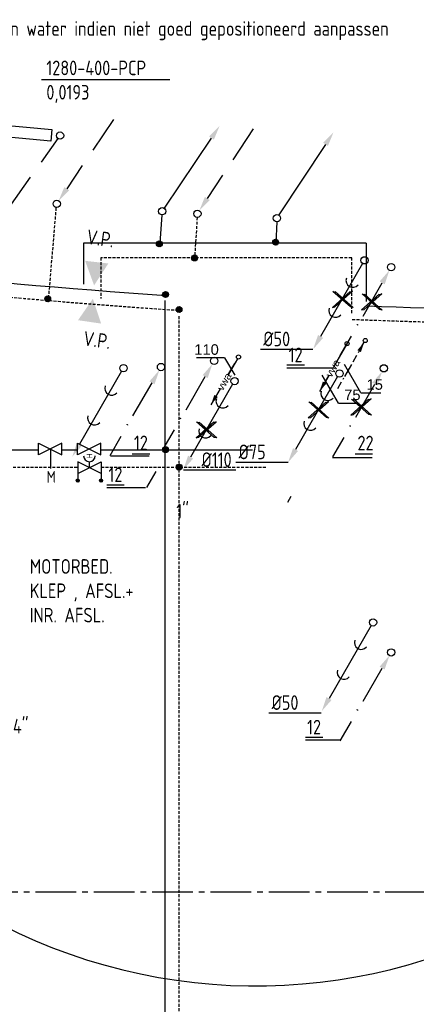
# Model space of a CAD drawing. Extents: x -132501 to 411300, y -42818 to 427495.
# Tile 5 of 256: x -112413 to -109012, y 17691 to 26121. Entities that reach past the tile are written whole.
import ezdxf
from ezdxf.enums import TextEntityAlignment as Align

# ---------------------------------------------------------------- set-up
doc = ezdxf.new("R2010")
doc.units = 0
doc.header["$LTSCALE"] = 50
for name, pattern in [('DASHDOT', [300, 250, -25, 0, -25]), ('DASHED', [0.75, 0.5, -0.25]), ('HIDDEN', [9.525, 6.35, -3.175]), ('KWATER', [10, 7, -1, 1, -1])]:
    doc.linetypes.add(name, pattern=pattern)
doc.layers.get('0').update_dxf_attribs({"linetype": 'CONTINUOUS'})
for name, color, linetype in [('52AF', 6, 'CONTINUOUS'), ('53---0--WATERINST', 2, 'CONTINUOUS'), ('53WA', 3, 'DASHDOT'), ('54GA', 3, 'CONTINUOUS'), ('56WD', 1, 'CONTINUOUS'), ('kruis', 3, 'CONTINUOUS'), ('WL------_WOLK', 1, 'CONTINUOUS'), ('WL5232--', 4, 'CONTINUOUS'), ('WL531---', 160, 'CONTINUOUS'), ('WL570---_TOEVOER', 3, 'CONTINUOUS'), ('WM5232--', 1, 'CONTINUOUS'), ('WM531---', 1, 'CONTINUOUS')]:
    doc.layers.add(name, color=color, linetype=linetype)
doc.styles.add('BURO-018', font='ARIAL.TTF', dxfattribs={"height": 63})
doc.styles.add('ISO18', font='iso', dxfattribs={"width": 0.9, "height": 100})
doc.styles.add('ISO25', font='ISO', dxfattribs={"width": 0.9, "height": 125})
doc.styles.add('VU', font='iso', dxfattribs={"height": 0.2})

# ---------------------------------------------------------------- blocks, each defined once
blk = doc.blocks.new('AFSL')
at = {"color": 2, "linetype": 'Continuous'}
for p, q in [((2.5, 5), (-2.5, -5)), ((-2.5, 5), (2.5, 5)), ((2.5, -5), (-2.5, 5)), ((-2.5, -5), (2.5, -5))]:
    blk.add_line(p, q, dxfattribs=at)
blk = doc.blocks.new('AFSLIH')
at = {"color": 2, "linetype": 'Continuous'}
for p, q in [((2.5, -5), (-2.5, 5)), ((-2.5, 5), (2.5, 5)), ((2.5, 5), (-2.5, -5)), ((0, 5), (5, 5)), ((5.13, 5.38), (5.13, 4.62)), ((5.25, 5.5), (5.25, 4.5)), ((5.38, 5.57), (5.38, 4.43)), ((5.5, 5.61), (5.5, 4.39)), ((5.62, 5.62), (5.62, 4.37)), ((5.75, 5.61), (5.75, 4.39)), ((5.88, 5.57), (5.88, 4.43)), ((6, 5.5), (6, 4.5)), ((6.12, 5.38), (6.12, 4.62)), ((0, 0), (-2.5, 0)), ((-2.5, -5), (2.5, -5)), ((0, -5), (5, -5)), ((5.13, -4.62), (5.13, -5.38)), ((5.25, -4.5), (5.25, -5.5)), ((5.38, -4.43), (5.38, -5.57)), ((5.5, -4.39), (5.5, -5.61)), ((5.62, -4.37), (5.62, -5.63)), ((5.75, -4.39), (5.75, -5.61)), ((5.88, -4.43), (5.88, -5.57)), ((6, -4.5), (6, -5.5)), ((6.12, -4.62), (6.12, -5.38))]:
    blk.add_line(p, q, dxfattribs=at)
for centre in [(5.62, 5), (5.62, -5)]:
    blk.add_circle(centre, 0.625, dxfattribs=at)
blk.add_arc((-5, 0), 2.5, 270, 90, dxfattribs=at)
at = {"color": 2, "linetype": 'Continuous', "style": 'VU'}
blk.add_text('H', height=2.5, dxfattribs=at).set_placement((-5, 0), align=Align.MIDDLE)
blk = doc.blocks.new('CIRC1MM')
at = {"color": 2, "linetype": 'Continuous'}
for p, q in [((-0.5, 0), (0.5, 0)), ((-0.49, 0.1), (0.49, 0.1)), ((-0.46, 0.2), (0.46, 0.2)), ((-0.4, 0.3), (0.4, 0.3)), ((-0.3, 0.4), (0.3, 0.4)), ((-0.49, -0.1), (0.49, -0.1)), ((-0.46, -0.2), (0.46, -0.2)), ((-0.4, -0.3), (0.4, -0.3)), ((-0.3, -0.4), (0.3, -0.4))]:
    blk.add_line(p, q, dxfattribs=at)
blk.add_circle((0, 0), 0.5, dxfattribs=at)
blk = doc.blocks.new('CVR3')
at = {"color": 2, "linetype": 'HIDDEN'}
blk.add_line((434.3, 754.1), (76.8, 134.9), dxfattribs=at)
at = {"color": 2, "linetype": 'Continuous'}
blk.add_circle((0, 0), 31.2, dxfattribs=at)
blk.add_solid([(98.4, 122.4), (55.1, 147.4), (14.3, 26.6)], dxfattribs=at)
blk = doc.blocks.new('CV2')
at = {"color": 2, "linetype": 'Continuous'}
blk.add_line((376.1, 653.4), (14.8, 27.5), dxfattribs=at)
blk.add_circle((0, 0), 31.2, dxfattribs=at)
blk.add_solid([(355.7, 668.4), (399, 643.4), (439.8, 764.1)], dxfattribs=at)
blk = doc.blocks.new('CV3')
at = {"color": 2, "linetype": 'Continuous'}
blk.add_line((-434.3, -754.1), (-76.8, -134.9), dxfattribs=at)
blk.add_circle((0, 0), 31.2, dxfattribs=at)
blk.add_solid([(-98.4, -122.4), (-55.1, -147.4), (-14.3, -26.6)], dxfattribs=at)
blk = doc.blocks.new('CVR2')
at = {"color": 2, "linetype": 'HIDDEN'}
blk.add_line((-376.1, -653.4), (-14.8, -27.5), dxfattribs=at)
at = {"color": 2, "linetype": 'Continuous'}
blk.add_circle((0, 0), 31.2, dxfattribs=at)
blk.add_solid([(-355.7, -668.4), (-399, -643.4), (-439.8, -764.1)], dxfattribs=at)
blk = doc.blocks.new('RAD1280')
at = {"color": 3, "linetype": 'Continuous'}
for p, q in [((-577.9, 101.2), (702.1, 101.2)), ((-577.9, 1.2), (-577.9, 101.2)), ((702.1, 101.2), (702.1, 1.2)), ((702.1, 1.2), (-577.9, 1.2))]:
    blk.add_line(p, q, dxfattribs=at)
at = {"linetype": 'Continuous'}
for name, p in [('CV3', (-629.6, 53.5)), ('CVR2', (776.2, 56.5))]:
    blk.add_blockref(name, p, dxfattribs=at)
blk = doc.blocks.new('fywsu')
at = {"layer": '54GA', "color": 1, "linetype": 'Continuous'}
blk.add_line((211476.2, 25609.7), (212576.5, 25609.7), dxfattribs=at)
at = {"layer": '56WD', "linetype": 'DASHED'}
for p, q in [((211600.7, 24509.2), (211533.7, 23716.9)), ((212811.1, 24428.9), (212789.2, 24082.9)), ((214136, 24082.9), (211986, 24082.9)), ((211986, 24082.9), (211986, 23732.9)), ((214136, 23607.9), (214136, 24082.9)), ((212656.8, 22282.9), (212656.8, 23588.9)), ((207032.2, 22289.4), (211788.1, 22289.4)), ((211987.3, 22289.4), (213406.8, 22289.4)), ((212656.8, 15682.9), (212656.8, 22332.9))]:
    blk.add_line(p, q, dxfattribs=at)
at = {"layer": '56WD', "linetype": 'Continuous'}
for p, q in [((212507.8, 24449.7), (212491.2, 24207.9)), ((213495.1, 24390.2), (213485.7, 24207.9)), ((214261, 24207.9), (211836, 24207.9)), ((211836, 24207.9), (211836, 23857.9)), ((214261, 24207.9), (214261, 23707.9)), ((206842.5, 22439.4), (211452, 22439.4)), ((211648.3, 22439.4), (211785.1, 22439.4)), ((211987.3, 22439.4), (213286.8, 22439.4))]:
    blk.add_line(p, q, dxfattribs=at)
at = {"layer": '56WD'}
for p, q in [((212536.8, 22432.9), (212536.8, 23715.5)), ((212536.8, 15607.9), (212536.8, 22482.9))]:
    blk.add_line(p, q, dxfattribs=at)
at = {"layer": '56WD', "color": 2, "linetype": 'Continuous'}
blk.add_line((211553.2, 22439.4), (211553.2, 22278.8), dxfattribs=at)
at = {"layer": '56WD'}
for start, end in [(261.082198, 266.157717), (267.864361, 271.783037)]:
    blk.add_arc((216427.1, 81545.5), 57915.2, start, end, dxfattribs=at)
at = {"layer": '56WD', "linetype": 'DASHED'}
for start, end in [(260.950863, 266.290373), (267.741246, 271.784909)]:
    blk.add_arc((216427.1, 81545.5), 58035.2, start, end, dxfattribs=at)
at = {"layer": '56WD', "color": 2, "linetype": 'Continuous'}
for points in [[(211927.3, 23846.3), (211850.7, 24056.4), (212049.4, 24033.6)], [(211917, 23731.5), (211789.4, 23547.9), (211987.4, 23519.3)]]:
    blk.add_solid(points, dxfattribs=at)
at = {"layer": 'WL570---_TOEVOER'}
blk.add_arc((213313.9, 22652.8), 4804.4, 189.33449, 308.14431, dxfattribs=at)
at = {"layer": '56WD', "linetype": 'Continuous'}
for name, p, rotation in [('RAD1280', (210857.3, 25145.6), 354.5596679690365), ('CVR3', (211606.8, 24544.3), 355.9735882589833), ('CV2', (212511.2, 24480.7), 355.9735882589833), ('CVR3', (212813.1, 24459.5), 356.5119574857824), ('CV2', (213495, 24422.2), 356.5119574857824)]:
    blk.add_blockref(name, p, dxfattribs=dict(at, rotation=rotation))
for name, p, xscale, yscale, zscale, rotation in [('CIRC1MM', (212486.6, 24201.8), 49.99999999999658, 50, 50, 347.3821512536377), ('CIRC1MM', (213483.6, 24215.8), 49.99999999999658, 50, 50, 347.3821512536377), ('CIRC1MM', (212788.7, 24080.6), 50.00000000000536, 50, 50, 356.2736578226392), ('CIRC1MM', (211529.5, 23730.9), 49.99999999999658, 50, 50, 347.3821512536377), ('AFSL', (211552, 22444.3), 20, 20, 20, 90), ('AFSL', (211885.1, 22444.3), 20, 20, 20, 90), ('AFSLIH', (211887.3, 22286.7), 20, 20, 20, 270)]:
    blk.add_blockref(name, p, dxfattribs=dict(at, xscale=xscale, yscale=yscale, zscale=zscale, rotation=rotation))
at = {"layer": '56WD', "linetype": 'Continuous', "xscale": 50, "yscale": 50, "zscale": 50}
for p in [(212539.9, 23768.1), (212655.9, 23640.3), (212539.9, 22439.4), (212655.9, 22290.7)]:
    blk.add_blockref('CIRC1MM', p, dxfattribs=at)
at = {"layer": '54GA', "color": 2, "linetype": 'Continuous', "style": 'ISO25', "width": 0.9}
for s, p in [('1280-400-PCP', (211517.8, 25645.4)), ('0,0193', (211517.8, 25437)), ('MOTORBED. ', (211375.4, 21377.2)), ('KLEP , AFSL.+', (211375.4, 21168.8)), ('INR. AFSL.', (211375.4, 20960.5))]:
    blk.add_text(s, height=125, dxfattribs=at).set_placement(p)
at = {"layer": '56WD', "color": 2, "linetype": 'Continuous', "style": 'ISO25', "width": 0.9}
for p in [(211857, 24201.9), (211828.5, 23332.3)]:
    blk.add_text('V.P.', height=125, rotation=352.13103, dxfattribs=at).set_placement(p)
at = {"layer": '56WD', "color": 2, "linetype": 'Continuous', "width": 0.9}
for s, height, style, p in [('M', 100, 'ISO18', (211520.4, 22156.9)), ('1"', 125, 'ISO25', (212632.1, 21851.2)), ('1 1/4"', 125, 'ISO25', (210993.1, 20010.3))]:
    blk.add_text(s, height=height, dxfattribs=dict(at, style=style)).set_placement(p)
blk = doc.blocks.new('K')
at = {"layer": '53WA', "color": 2, "linetype": 'Continuous'}
for p, q in [((-240.6, -418.7), (-76.8, -134.9)), ((-436.1, -757.4), (-340.7, -592.1))]:
    blk.add_line(p, q, dxfattribs=at)
blk.add_circle((0, 0), 31.2, dxfattribs=at)
blk.add_solid([(-98.4, -122.4), (-55.1, -147.4), (-14.3, -26.6)], dxfattribs=at)
at = {"layer": '53WA', "color": 2, "linetype": 'Continuous', "style": 'ISO25', "width": 0.9}
blk.add_text('.', height=125, rotation=60, dxfattribs=at).set_placement((-288.6, -510.5))
blk = doc.blocks.new('MAATW')
at = {"layer": '53WA', "color": 1, "linetype": 'Continuous'}
for p, q in [((-300, 25), (-150, 25)), ((-300, 0), (0, 0))]:
    blk.add_line(p, q, dxfattribs=at)
at = {"layer": '53WA', "color": 2, "linetype": 'Continuous', "style": 'ISO25', "width": 0.9}
blk.add_text('12', height=125, dxfattribs=at).set_placement((-285.2, 47.6))
blk = doc.blocks.new('RIOL3')
at = {"layer": '52AF', "color": 2, "linetype": 'Continuous'}
blk.add_line((-16.5, -26.6), (-377.4, -651.8), dxfattribs=at)
blk.add_circle((0, 0), 31.2, dxfattribs=at)
at = {"layer": '52AF', "color": 1}
for centre in [(-100.8, -172.5), (-248.6, -428.4)]:
    blk.add_arc(centre, 58.9, 160.16915, 319.83085, dxfattribs=at)
at = {"layer": '52AF', "color": 2, "linetype": 'Continuous'}
blk.add_solid([(-355.8, -664.3), (-399.1, -639.3), (-439.9, -760)], dxfattribs=at)
blk = doc.blocks.new('kruis')
at = {"layer": 'WL570---_TOEVOER'}
for p, q in [((201259, 14688), (201006, 14460)), ((201264, 14467), (201013, 14689)), ((201013, 14689), (201048, 14672)), ((201043, 14468), (201294, 14690)), ((201048, 14672), (201048, 14686)), ((201048, 14686), (201301, 14459)), ((201294, 14690), (201259, 14673)), ((201259, 14673), (201259, 14688)), ((201006, 14460), (201043, 14468)), ((201301, 14459), (201264, 14467))]:
    blk.add_line(p, q, dxfattribs=at)
for points in [[(201043, 14468), (201006, 14460), (201259, 14688), (201259, 14673)], [(201259, 14688), (201006, 14460), (201259, 14673)], [(201048, 14672), (201013, 14689), (201264, 14467)], [(201259, 14673), (201294, 14690), (201043, 14468)], [(201043, 14468), (201259, 14673), (201259, 14673)], [(201264, 14467), (201301, 14459), (201048, 14686), (201048, 14672)], [(201048, 14686), (201301, 14459), (201048, 14672)], [(201264, 14467), (201048, 14672), (201048, 14672)], [(201051, 14478), (201253, 14670), (201176, 14589)], [(201220, 14511), (201140, 14600), (201052, 14666)], [(201256, 14476), (201054, 14669), (201131, 14588)], [(201087, 14513), (201167, 14601), (201255, 14668)]]:
    blk.add_solid(points, dxfattribs=at)
blk = doc.blocks.new('LDV2')
at = {"color": 0, "linetype": 'Continuous'}
for p, q in [((-0.25, -0.43), (-2.5, -4.33)), ((-4.5, -7.79), (-6.75, -11.69))]:
    blk.add_line(p, q, dxfattribs=at)
blk.add_lwpolyline([(-6.75, -11.69, 0, 1, 0), (-5.5, -9.53, 1, 1, 0)], format="xyseb", dxfattribs=at)
blk.add_circle((0, 0), 0.5, dxfattribs=at)
at = {"color": 0, "linetype": 'Continuous', "style": 'BURO-018'}
blk.add_attdef('LD_TEXT1', text='', height=1.8, rotation=60, dxfattribs=at).set_placement((-3.5, -6.06), align=Align.MIDDLE)
blk = doc.blocks.new('*U870', base_point=(213912.2, 215313, 2700))
at = {"color": 0, "linetype": 'Continuous'}
for p, q in [((213941, 215363, 2700), (213883.3, 215263, 2700)), ((214021.9, 215123, 2700), (213883.3, 215363, 2700)), ((214021.9, 215123, 2700), (214200.7, 215123, 2700))]:
    blk.add_line(p, q, dxfattribs=at)
at = {"color": 0, "linetype": 'Continuous', "style": 'BURO-018'}
blk.add_text('75', height=90, dxfattribs=at).set_placement((214071.9, 215148, 2700))
blk = doc.blocks.new('LDV4109')
at = {"color": 0, "linetype": 'Continuous'}
for p, q in [((-1.13, -1.95), (-0.25, -0.43)), ((-3, -5.2), (-2.06, -3.57)), ((-1.69, -2.92), (-1.5, -2.6)), ((-4.88, -8.44), (-3.94, -6.82)), ((-3.56, -6.17), (-3.38, -5.85)), ((-5.44, -9.42), (-5.25, -9.09)), ((-6.75, -11.69), (-5.81, -10.07))]:
    blk.add_line(p, q, dxfattribs=at)
blk.add_lwpolyline([(-0.25, -0.43, 0, 1, 0), (-1.5, -2.6, 1, 1, 0)], format="xyseb", dxfattribs=at)
blk.add_circle((0, 0), 0.5, dxfattribs=at)
blk = doc.blocks.new('*U868', base_point=(214886.2, 215794, 2700))
at = {"color": 0, "linetype": 'Continuous'}
for p, q in [((214915.1, 215844, 2700), (214857.4, 215744, 2700)), ((214995.9, 215604, 2700), (214857.4, 215844, 2700)), ((214995.9, 215604, 2700), (215167.1, 215604, 2700))]:
    blk.add_line(p, q, dxfattribs=at)
at = {"color": 0, "linetype": 'Continuous', "style": 'BURO-018'}
blk.add_text('15', height=90, dxfattribs=at).set_placement((215045.9, 215629, 2700))
blk = doc.blocks.new('*U871', base_point=(213104.2, 215411.2, 2700))
at = {"color": 0, "linetype": 'Continuous'}
for p, q in [((213046.5, 215511.2, 2700), (212806.4, 215511.2, 2700)), ((213046.5, 215511.2, 2700), (213133.1, 215361.2, 2700)), ((213075.4, 215361.2, 2700), (213133.1, 215461.2, 2700))]:
    blk.add_line(p, q, dxfattribs=at)
at = {"color": 0, "linetype": 'Continuous', "style": 'BURO-018'}
blk.add_text('110', height=90, dxfattribs=at).set_placement((212996.5, 215536.2, 2700), align=Align.RIGHT)
blk = doc.blocks.new('ga5ybfdyw')
at = {"layer": '52AF', "color": 1, "linetype": 'Continuous'}
for p, q in [((213352.8, 215584.2), (213802.8, 215584.2)), ((212693.1, 214550.9), (213143.1, 214550.9)), ((213141.6, 214616.9), (213591.6, 214616.9)), ((213424.2, 212470.8), (213874.2, 212470.8))]:
    blk.add_line(p, q, dxfattribs=at)
at = {"layer": '53---0--WATERINST', "color": 5, "linetype": 'KWATER'}
blk.add_line((210424.3, 210936.8), (221569, 210936.8), dxfattribs=at)
at = {"layer": '53WA', "color": 1, "linetype": 'Continuous'}
for p, q in [((214038.4, 215531.2), (213976.3, 215424.4)), ((213580.8, 215449.4), (213730.8, 215449.4)), ((213580.8, 215424.4), (213976.3, 215424.4)), ((212067.1, 214671.8), (212398.6, 214671.8)), ((212254.9, 214688.2), (212404.9, 214688.2)), ((213970.7, 214657.6), (214312.1, 214657.6)), ((214164.4, 214689), (214314.4, 214689)), ((212455.9, 214537), (212377.4, 214400.5)), ((212035.8, 214424.1), (212185.8, 214424.1)), ((212035.8, 214399.1), (212367.4, 214399.1)), ((213615.2, 214322.1), (213585.2, 214271.7))]:
    blk.add_line(p, q, dxfattribs=at)
at = {"layer": '52AF', "color": 6, "linetype": 'Continuous'}
for p in [(214246.3, 216344.8), (212179, 215421.8), (214031.7, 215376.5), (213131.9, 215311.5), (214318.9, 213244.9)]:
    blk.add_blockref('RIOL3', p, dxfattribs=at)
at = {"layer": '53WA', "color": 1, "linetype": 'Continuous'}
for name, p in [('K', (214474.3, 216286.8)), ('K', (212956.4, 215484.4)), ('K', (212500.9, 215431.4)), ('K', (214411.2, 215420)), ('K', (214473.8, 212988.4)), ('MAATW', (214038.8, 212238.2))]:
    blk.add_blockref(name, p, dxfattribs=at)
at = {"layer": 'kruis', "xscale": 0.6000000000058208, "yscale": 0.6000000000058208, "zscale": 0.6}
for p in [(93366.8, 207266), (93616.6, 207243.7), (93160.2, 206319), (93525.3, 206343.9), (92198, 206149)]:
    blk.add_blockref('kruis', p, dxfattribs=at)
at = {"layer": 'WL5232--', "color": 2}
ref = blk.add_blockref('LDV2', (214096.4, 215632.2, 2700), dxfattribs=dict(at, xscale=35, yscale=35, zscale=35))
ref.add_attrib('LD_TEXT1', 'vwa', dxfattribs={"layer": '0', "color": 1, "linetype": 'Continuous', "height": 63, "rotation": 60, "style": 'BURO-018'}).set_placement((213973.9, 215420, 2700), align=Align.MIDDLE)
ref = blk.add_blockref('LDV2', (213165.6, 215517.5, 2700), dxfattribs=dict(at, xscale=35, yscale=35, zscale=35))
ref.add_attrib('LD_TEXT1', 'vwa', dxfattribs={"layer": '0', "color": 1, "linetype": 'Continuous', "height": 63, "rotation": 60, "style": 'BURO-018'}).set_placement((213043.1, 215305.3, 2700), align=Align.MIDDLE)
at = {"layer": 'WL531---', "color": 2, "xscale": 35, "yscale": 35, "zscale": 35}
blk.add_blockref('LDV4109', (214252.3, 215658.1, 2700), dxfattribs=at)
at = {"layer": 'WM5232--'}
for name, p in [('*U871', (213104.2, 215411.2, 2700)), ('*U870', (213912.2, 215313, 2700))]:
    blk.add_blockref(name, p, dxfattribs=at)
at = {"layer": 'WM531---'}
blk.add_blockref('*U868', (214104.2, 215401.6, 2700), dxfattribs=at)
at = {"layer": '52AF', "color": 2, "linetype": 'Continuous', "style": 'ISO25', "width": 0.9}
for s, p in [('afvoeren en water indien niet goed gepositioneerd aanpassen', (210513.3, 218267.2)), ('%%c50', (213377.8, 215609.2)), ('%%c75', (213166.6, 214641.9)), ('%%c110', (212848.9, 214575.9)), ('%%c50', (213449.2, 212495.8))]:
    blk.add_text(s, height=125, dxfattribs=at).set_placement(p)
at = {"layer": '53WA', "color": 2, "linetype": 'Continuous', "style": 'ISO25', "width": 0.9}
for s, p in [('12', (213595.5, 215472)), ('12', (212269.2, 214719.4)), ('22', (214185.6, 214718)), ('12', (212050.6, 214446.7))]:
    blk.add_text(s, height=125, dxfattribs=at).set_placement(p)

msp = doc.modelspace()

# ---------------------------------------------------------------- block references
at = {"layer": 'WL------_WOLK'}
for name, p in [('ga5ybfdyw', (-323702.0225, -192284.258)), ('fywsu', (-323702.0225, 0))]:
    msp.add_blockref(name, p, dxfattribs=at)

doc.saveas('drawing.dxf')
